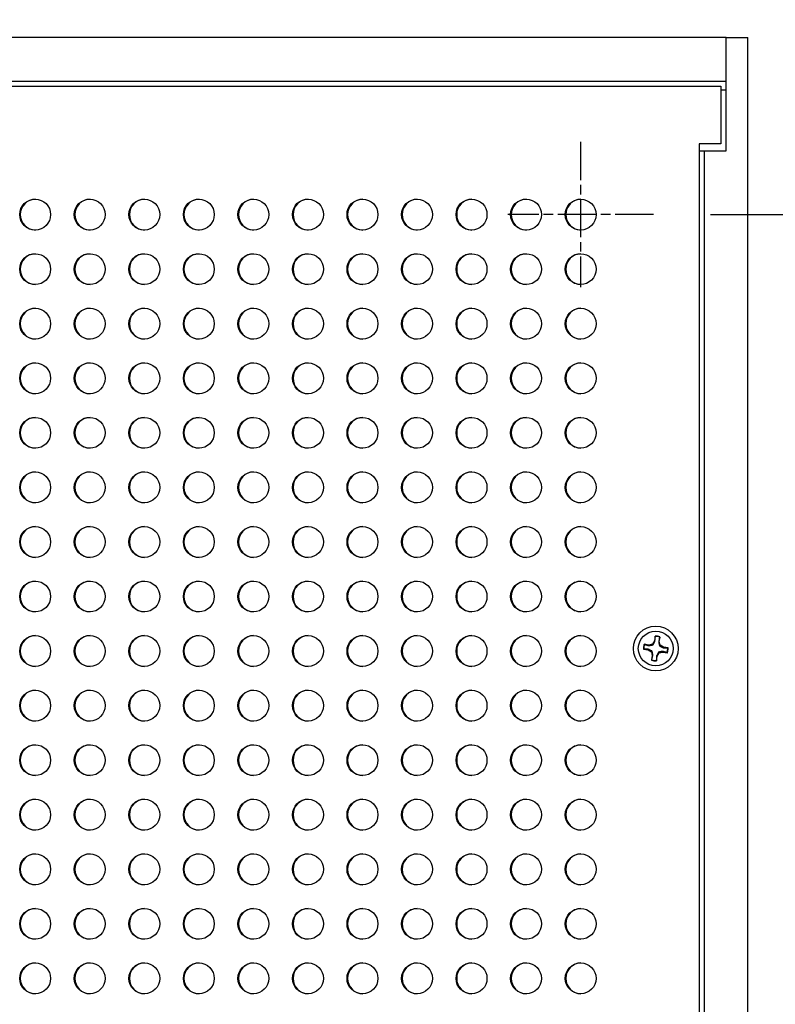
# Model space of a CAD drawing. Header units: millimetres. Extents: x 80 to 2248, y 80 to 1719.
# Tile 15 of 79: x 640 to 750, y 1111 to 1254. Entities that reach past the tile are written whole.
import ezdxf

# ---------------------------------------------------------------- set-up
doc = ezdxf.new("R2010")
doc.units = ezdxf.units.MM
doc.header["$LTSCALE"] = 8.333333
doc.linetypes.add('CHAIN', pattern=[0.7087, 0.4724, -0.0591, 0.1181, -0.0591])
for name, color, linetype, lineweight in [('Center Mark (ANSI)', 7, 'Continuous', 25), ('Dimension (ANSI)', 7, 'Continuous', 25), ('Visible (ANSI)', 7, 'Continuous', 25)]:
    doc.layers.add(name, color=color, linetype=linetype, lineweight=lineweight)
doc.styles.add('Note Text (ANSI)', font='tahoma.ttf')
doc.dimstyles.new('Default - mm (ANSI)', dxfattribs={"dimscale": 8.333333, "dimtxt": 1.75, "dimasz": 1.5, "dimexe": 2, "dimexo": 1, "dimgap": 0.8, "dimtad": 0, "dimtih": 1, "dimtoh": 1, "dimrnd": 1e-08, "dimzin": 0, "dimdsep": 46, "dimtxsty": 'Note Text (ANSI)', "dimblk": 'Filled-2', "dimcen": 0.09, "dimdle": 10, "dimclrd": 256, "dimclre": 256, "dimclrt": 256, "dimadec": 1, "dimazin": 0, "dimtfac": 1.741714, "dimtofl": 0, "dimtmove": 0, "dimatfit": 3, "dimldrblk": 'Filled-1', "dimfxl": 1, "dimtolj": 1, "dimtzin": 0, "dimlwd": -1, "dimlwe": -1, "dimarcsym": 0})

# ---------------------------------------------------------------- blocks, each defined once
blk = doc.blocks.new('Filled-2')
at = {"color": 0}
for p, q in [((0, 0), (-1, 0.167)), ((-1, 0.167), (-1, -0.167)), ((-1, 0), (0, 0)), ((-1, -0.167), (0, 0))]:
    blk.add_line(p, q, dxfattribs=at)
at = {"color": 0, "flags": 128}
blk.add_lwpolyline([(-1, -0.167), (0, 0), (-1, 0.167), (-1, -0.167)], dxfattribs=at)
at = {"color": 0}
blk.add_solid([(-1, -0.167), (0, 0), (-1, 0.167), (-1, -0.167)], dxfattribs=at)
blk = doc.blocks.new('*D10')
at = {"layer": 'Defpoints', "color": 0, "transparency": 16777216}
for p in [(746.22, 1251.4), (884.09, 1251.4), (776.7, 540.22)]:
    blk.add_point(p, dxfattribs=at)
at = {"layer": 'Dimension (ANSI)', "transparency": 16777216}
for p, q in [((754.55, 1251.4), (900.76, 1251.4)), ((884.09, 1238.9), (884.09, 850.11)), ((884.09, 552.72), (884.09, 789.12)), ((785.03, 540.22), (900.76, 540.22))]:
    blk.add_line(p, q, dxfattribs=at)
at = {"layer": 'Dimension (ANSI)', "transparency": 16777216, "xscale": 12.5, "yscale": 12.5, "zscale": 12.5}
for p, rotation in [((884.09, 1251.4), 90), ((884.09, 540.22), 270)]:
    blk.add_blockref('Filled-2', p, dxfattribs=dict(at, rotation=rotation))
at = {"layer": 'Dimension (ANSI)', "transparency": 16777216, "char_height": 14.5833, "attachment_point": 5, "style": 'Note Text (ANSI)'}
for s, insert in [('\\A1; 711.18 mm', (884.09, 833.91)), ('\\A1;[27.999 in]', (884.09, 803.41))]:
    blk.add_mtext(s, dxfattribs=dict(at, insert=insert))
blk = doc.blocks.new('Filled-1')
at = {"color": 0}
for p, q in [((0, 0), (-1, 0.333)), ((-1, 0.333), (-1, -0.333)), ((-1, 0), (0, 0)), ((-1, -0.333), (0, 0))]:
    blk.add_line(p, q, dxfattribs=at)
at = {"color": 0, "flags": 128}
blk.add_lwpolyline([(-1, -0.333), (0, 0), (-1, 0.333), (-1, -0.333)], dxfattribs=at)
at = {"color": 0}
blk.add_solid([(-1, -0.333), (0, 0), (-1, 0.333), (-1, -0.333)], dxfattribs=at)
blk = doc.blocks.new('*D18')
at = {"layer": 'Defpoints', "color": 0, "transparency": 16777216}
for p in [(324.57, 1322.16), (324.57, 1251.4), (746.22, 1251.4)]:
    blk.add_point(p, dxfattribs=at)
at = {"layer": 'Dimension (ANSI)', "transparency": 16777216}
for p, q in [((324.57, 1259.74), (324.57, 1338.82)), ((746.22, 1259.74), (746.22, 1338.82)), ((337.07, 1322.16), (485.34, 1322.16)), ((733.72, 1322.16), (604.47, 1322.16))]:
    blk.add_line(p, q, dxfattribs=at)
at = {"layer": 'Dimension (ANSI)', "transparency": 16777216, "xscale": 12.5, "yscale": 12.5, "zscale": 12.5, "rotation": 180}
blk.add_blockref('Filled-2', (324.57, 1322.16), dxfattribs=at)
at = {"layer": 'Dimension (ANSI)', "transparency": 16777216, "xscale": 12.5, "yscale": 12.5, "zscale": 12.5}
blk.add_blockref('Filled-2', (746.22, 1322.16), dxfattribs=at)
at = {"layer": 'Dimension (ANSI)', "transparency": 16777216, "char_height": 14.5833, "attachment_point": 5, "style": 'Note Text (ANSI)'}
for s, insert in [('\\A1; 421.65 mm', (544.9, 1336.42)), ('\\A1;[16.600 in]', (544.9, 1305.95))]:
    blk.add_mtext(s, dxfattribs=dict(at, insert=insert))
blk = doc.blocks.new('*D24')
at = {"layer": 'Defpoints', "color": 0, "transparency": 16777216}
for p in [(732.46, 1225.65), (814.79, 1225.65), (732.46, 1098.65)]:
    blk.add_point(p, dxfattribs=at)
at = {"layer": 'Dimension (ANSI)', "transparency": 16777216}
for p, q in [((740.8, 1225.65), (831.45, 1225.65)), ((814.79, 1213.15), (814.79, 1192.61)), ((814.79, 1111.15), (814.79, 1131.68)), ((740.8, 1098.65), (831.45, 1098.65))]:
    blk.add_line(p, q, dxfattribs=at)
at = {"layer": 'Dimension (ANSI)', "transparency": 16777216, "xscale": 12.5, "yscale": 12.5, "zscale": 12.5}
for p, rotation in [((814.79, 1225.65), 90), ((814.79, 1098.65), 270)]:
    blk.add_blockref('Filled-2', p, dxfattribs=dict(at, rotation=rotation))
at = {"layer": 'Dimension (ANSI)', "transparency": 16777216, "char_height": 14.5833, "attachment_point": 5, "style": 'Note Text (ANSI)'}
for s, insert in [('\\A1; 127.00 mm', (814.79, 1176.41)), ('\\A1;[5.000 in]', (814.79, 1145.94))]:
    blk.add_mtext(s, dxfattribs=dict(at, insert=insert))

msp = doc.modelspace()

# ---------------------------------------------------------------- linework, layer by layer
at = {"layer": 'Center Mark (ANSI)', "linetype": 'CHAIN', "ltscale": 1.410654}
for p, q in [((721.8834, 1236.2272), (721.8834, 1215.0647)), ((732.4646, 1225.6459), (711.3022, 1225.6459))]:
    msp.add_line(p, q, dxfattribs=at)
at = {"layer": 'Visible (ANSI)'}
for p, q in [((743.0431, 1251.4042), (327.7431, 1251.4042)), ((743.0431, 1251.4042), (746.2181, 1251.4042)), ((743.0431, 1234.9042), (743.0431, 1251.4042)), ((746.2181, 578.3242), (746.2181, 1251.4042)), ((327.7431, 1245.0542), (743.0431, 1245.0542)), ((328.5009, 1244.3149), (742.2923, 1244.3149)), ((742.2923, 1244.3149), (742.2923, 1235.9329)), ((742.2923, 1243.7842), (743.0431, 1243.7842)), ((742.2923, 1235.9329), (739.1173, 1235.9329)), ((739.1173, 1235.9329), (739.1173, 555.6955)), ((739.1173, 1234.9042), (739.8681, 1234.9042)), ((739.8681, 1234.9042), (739.8681, 556.7242)), ((739.8681, 1234.9042), (743.0431, 1234.9042)), ((732.6181, 1163.6142), (732.3428, 1163.1547)), ((732.7206, 1164.3065), (732.6181, 1163.6142)), ((732.6974, 1163.5859), (732.6181, 1163.6142)), ((733.2441, 1163.5049), (733.3283, 1163.5091)), ((733.3283, 1163.5091), (733.4308, 1164.2014)), ((733.4586, 1162.9895), (733.3283, 1163.5091)), ((731.0258, 1162.4167), (731.7181, 1162.3142)), ((731.8233, 1163.0244), (731.131, 1163.1269)), ((731.7465, 1162.3935), (731.7181, 1162.3142)), ((731.7181, 1162.3142), (732.1776, 1162.039)), ((732.3428, 1163.1547), (731.8233, 1163.0244)), ((731.8274, 1162.9403), (731.8233, 1163.0244)), ((732.2858, 1162.1192), (732.1776, 1162.039)), ((732.1776, 1162.039), (732.3079, 1161.5194)), ((732.4231, 1163.0465), (732.3428, 1163.1547)), ((733.0181, 1161.4143), (733.2934, 1161.8738)), ((733.2131, 1161.982), (733.2934, 1161.8738)), ((733.2934, 1161.8738), (733.8129, 1162.004)), ((733.3504, 1162.9092), (733.4586, 1162.9895)), ((733.9181, 1162.7143), (733.4586, 1162.9895)), ((733.8088, 1162.0882), (733.8129, 1162.004)), ((733.8129, 1162.004), (734.5052, 1161.9015)), ((733.8897, 1162.6349), (733.9181, 1162.7143)), ((734.6104, 1162.6118), (733.9181, 1162.7143)), ((732.3079, 1161.5194), (732.2054, 1160.8271)), ((732.3921, 1161.5236), (732.3079, 1161.5194)), ((732.9156, 1160.722), (733.0181, 1161.4143)), ((732.9388, 1161.4426), (733.0181, 1161.4143))]:
    msp.add_line(p, q, dxfattribs=at)
for centre, radius in [((642.5084, 1225.6459), 2.2479), ((650.4459, 1225.6459), 2.2479), ((658.3834, 1225.6459), 2.2479), ((666.3209, 1225.6459), 2.2479), ((674.2584, 1225.6459), 2.2479), ((682.1959, 1225.6459), 2.2479), ((690.1334, 1225.6459), 2.2479), ((698.0709, 1225.6459), 2.2479), ((706.0084, 1225.6459), 2.2479), ((713.9459, 1225.6459), 2.2479), ((721.8834, 1225.6459), 2.2479), ((642.5084, 1217.7084), 2.2479), ((650.4459, 1217.7084), 2.2479), ((658.3834, 1217.7084), 2.2479), ((666.3209, 1217.7084), 2.2479), ((674.2584, 1217.7084), 2.2479), ((682.1959, 1217.7084), 2.2479), ((690.1334, 1217.7084), 2.2479), ((698.0709, 1217.7084), 2.2479), ((706.0084, 1217.7084), 2.2479), ((713.9459, 1217.7084), 2.2479), ((721.8834, 1217.7084), 2.2479), ((642.5084, 1209.7709), 2.2479), ((650.4459, 1209.7709), 2.2479), ((658.3834, 1209.7709), 2.2479), ((666.3209, 1209.7709), 2.2479), ((674.2584, 1209.7709), 2.2479), ((682.1959, 1209.7709), 2.2479), ((690.1334, 1209.7709), 2.2479), ((698.0709, 1209.7709), 2.2479), ((706.0084, 1209.7709), 2.2479), ((713.9459, 1209.7709), 2.2479), ((721.8834, 1209.7709), 2.2479), ((642.5084, 1201.8334), 2.2479), ((650.4459, 1201.8334), 2.2479), ((658.3834, 1201.8334), 2.2479), ((666.3209, 1201.8334), 2.2479), ((674.2584, 1201.8334), 2.2479), ((682.1959, 1201.8334), 2.2479), ((690.1334, 1201.8334), 2.2479), ((698.0709, 1201.8334), 2.2479), ((706.0084, 1201.8334), 2.2479), ((713.9459, 1201.8334), 2.2479), ((721.8834, 1201.8334), 2.2479), ((642.5084, 1193.8959), 2.2479), ((650.4459, 1193.8959), 2.2479), ((658.3834, 1193.8959), 2.2479), ((666.3209, 1193.8959), 2.2479), ((674.2584, 1193.8959), 2.2479), ((682.1959, 1193.8959), 2.2479), ((690.1334, 1193.8959), 2.2479), ((698.0709, 1193.8959), 2.2479), ((706.0084, 1193.8959), 2.2479), ((713.9459, 1193.8959), 2.2479), ((721.8834, 1193.8959), 2.2479), ((642.5084, 1185.9584), 2.2479), ((650.4459, 1185.9584), 2.2479), ((658.3834, 1185.9584), 2.2479), ((666.3209, 1185.9584), 2.2479), ((674.2584, 1185.9584), 2.2479), ((682.1959, 1185.9584), 2.2479), ((690.1334, 1185.9584), 2.2479), ((698.0709, 1185.9584), 2.2479), ((706.0084, 1185.9584), 2.2479), ((713.9459, 1185.9584), 2.2479), ((721.8834, 1185.9584), 2.2479), ((642.5084, 1178.0209), 2.2479), ((650.4459, 1178.0209), 2.2479), ((658.3834, 1178.0209), 2.2479), ((666.3209, 1178.0209), 2.2479), ((674.2584, 1178.0209), 2.2479), ((682.1959, 1178.0209), 2.2479), ((690.1334, 1178.0209), 2.2479), ((698.0709, 1178.0209), 2.2479), ((706.0084, 1178.0209), 2.2479), ((713.9459, 1178.0209), 2.2479), ((721.8834, 1178.0209), 2.2479), ((642.5084, 1170.0834), 2.2479), ((650.4459, 1170.0834), 2.2479), ((658.3834, 1170.0834), 2.2479), ((666.3209, 1170.0834), 2.2479), ((674.2584, 1170.0834), 2.2479), ((682.1959, 1170.0834), 2.2479), ((690.1334, 1170.0834), 2.2479), ((698.0709, 1170.0834), 2.2479), ((706.0084, 1170.0834), 2.2479), ((713.9459, 1170.0834), 2.2479), ((721.8834, 1170.0834), 2.2479), ((732.8181, 1162.5142), 3.2512), ((732.8181, 1162.5142), 2.54), ((642.5084, 1162.1459), 2.2479), ((650.4459, 1162.1459), 2.2479), ((658.3834, 1162.1459), 2.2479), ((666.3209, 1162.1459), 2.2479), ((674.2584, 1162.1459), 2.2479), ((682.1959, 1162.1459), 2.2479), ((690.1334, 1162.1459), 2.2479), ((698.0709, 1162.1459), 2.2479), ((706.0084, 1162.1459), 2.2479), ((713.9459, 1162.1459), 2.2479), ((721.8834, 1162.1459), 2.2479), ((642.5084, 1154.2084), 2.2479), ((650.4459, 1154.2084), 2.2479), ((658.3834, 1154.2084), 2.2479), ((666.3209, 1154.2084), 2.2479), ((674.2584, 1154.2084), 2.2479), ((682.1959, 1154.2084), 2.2479), ((690.1334, 1154.2084), 2.2479), ((698.0709, 1154.2084), 2.2479), ((706.0084, 1154.2084), 2.2479), ((713.9459, 1154.2084), 2.2479), ((721.8834, 1154.2084), 2.2479), ((642.5084, 1146.2709), 2.2479), ((650.4459, 1146.2709), 2.2479), ((658.3834, 1146.2709), 2.2479), ((666.3209, 1146.2709), 2.2479), ((674.2584, 1146.2709), 2.2479), ((682.1959, 1146.2709), 2.2479), ((690.1334, 1146.2709), 2.2479), ((698.0709, 1146.2709), 2.2479), ((706.0084, 1146.2709), 2.2479), ((713.9459, 1146.2709), 2.2479), ((721.8834, 1146.2709), 2.2479), ((642.5084, 1138.3334), 2.2479), ((650.4459, 1138.3334), 2.2479), ((658.3834, 1138.3334), 2.2479), ((666.3209, 1138.3334), 2.2479), ((674.2584, 1138.3334), 2.2479), ((682.1959, 1138.3334), 2.2479), ((690.1334, 1138.3334), 2.2479), ((698.0709, 1138.3334), 2.2479), ((706.0084, 1138.3334), 2.2479), ((713.9459, 1138.3334), 2.2479), ((721.8834, 1138.3334), 2.2479), ((642.5084, 1130.3959), 2.2479), ((650.4459, 1130.3959), 2.2479), ((658.3834, 1130.3959), 2.2479), ((666.3209, 1130.3959), 2.2479), ((674.2584, 1130.3959), 2.2479), ((682.1959, 1130.3959), 2.2479), ((690.1334, 1130.3959), 2.2479), ((698.0709, 1130.3959), 2.2479), ((706.0084, 1130.3959), 2.2479), ((713.9459, 1130.3959), 2.2479), ((721.8834, 1130.3959), 2.2479), ((642.5084, 1122.4584), 2.2479), ((650.4459, 1122.4584), 2.2479), ((658.3834, 1122.4584), 2.2479), ((666.3209, 1122.4584), 2.2479), ((674.2584, 1122.4584), 2.2479), ((682.1959, 1122.4584), 2.2479), ((690.1334, 1122.4584), 2.2479), ((698.0709, 1122.4584), 2.2479), ((706.0084, 1122.4584), 2.2479), ((713.9459, 1122.4584), 2.2479), ((721.8834, 1122.4584), 2.2479), ((642.5084, 1114.5209), 2.2479), ((650.4459, 1114.5209), 2.2479), ((658.3834, 1114.5209), 2.2479), ((666.3209, 1114.5209), 2.2479), ((674.2584, 1114.5209), 2.2479), ((682.1959, 1114.5209), 2.2479), ((690.1334, 1114.5209), 2.2479), ((698.0709, 1114.5209), 2.2479), ((706.0084, 1114.5209), 2.2479), ((713.9459, 1114.5209), 2.2479), ((721.8834, 1114.5209), 2.2479)]:
    msp.add_circle(centre, radius, dxfattribs=at)
for centre, radius, start, end in [((642.5938, 1225.6459), 2.2479, 91.088428, 268.911572), ((650.5313, 1225.6459), 2.2479, 91.088428, 268.911572), ((658.4688, 1225.6459), 2.2479, 91.088428, 268.911572), ((666.4063, 1225.6459), 2.2479, 91.088428, 268.911572), ((674.3438, 1225.6459), 2.2479, 91.088428, 268.911572), ((682.2813, 1225.6459), 2.2479, 91.088428, 268.911572), ((690.2188, 1225.6459), 2.2479, 91.088428, 268.911572), ((698.1563, 1225.6459), 2.2479, 91.088428, 268.911572), ((706.0938, 1225.6459), 2.2479, 91.088428, 268.911572), ((714.0313, 1225.6459), 2.2479, 91.088428, 268.911572), ((721.9688, 1225.6459), 2.2479, 91.088428, 268.911572), ((642.5938, 1217.7084), 2.2479, 91.088428, 268.911572), ((650.5313, 1217.7084), 2.2479, 91.088428, 268.911572), ((658.4688, 1217.7084), 2.2479, 91.088428, 268.911572), ((666.4063, 1217.7084), 2.2479, 91.088428, 268.911572), ((674.3438, 1217.7084), 2.2479, 91.088428, 268.911572), ((682.2813, 1217.7084), 2.2479, 91.088428, 268.911572), ((690.2188, 1217.7084), 2.2479, 91.088428, 268.911572), ((698.1563, 1217.7084), 2.2479, 91.088428, 268.911572), ((706.0938, 1217.7084), 2.2479, 91.088428, 268.911572), ((714.0313, 1217.7084), 2.2479, 91.088428, 268.911572), ((721.9688, 1217.7084), 2.2479, 91.088428, 268.911572), ((642.5938, 1209.7709), 2.2479, 91.088428, 268.911572), ((650.5313, 1209.7709), 2.2479, 91.088428, 268.911572), ((658.4688, 1209.7709), 2.2479, 91.088428, 268.911572), ((666.4063, 1209.7709), 2.2479, 91.088428, 268.911572), ((674.3438, 1209.7709), 2.2479, 91.088428, 268.911572), ((682.2813, 1209.7709), 2.2479, 91.088428, 268.911572), ((690.2188, 1209.7709), 2.2479, 91.088428, 268.911572), ((698.1563, 1209.7709), 2.2479, 91.088428, 268.911572), ((706.0938, 1209.7709), 2.2479, 91.088428, 268.911572), ((714.0313, 1209.7709), 2.2479, 91.088428, 268.911572), ((721.9688, 1209.7709), 2.2479, 91.088428, 268.911572), ((642.5938, 1201.8334), 2.2479, 91.088428, 268.911572), ((650.5313, 1201.8334), 2.2479, 91.088428, 268.911572), ((658.4688, 1201.8334), 2.2479, 91.088428, 268.911572), ((666.4063, 1201.8334), 2.2479, 91.088428, 268.911572), ((674.3438, 1201.8334), 2.2479, 91.088428, 268.911572), ((682.2813, 1201.8334), 2.2479, 91.088428, 268.911572), ((690.2188, 1201.8334), 2.2479, 91.088428, 268.911572), ((698.1563, 1201.8334), 2.2479, 91.088428, 268.911572), ((706.0938, 1201.8334), 2.2479, 91.088428, 268.911572), ((714.0313, 1201.8334), 2.2479, 91.088428, 268.911572), ((721.9688, 1201.8334), 2.2479, 91.088428, 268.911572), ((642.5938, 1193.8959), 2.2479, 91.088428, 268.911572), ((650.5313, 1193.8959), 2.2479, 91.088428, 268.911572), ((658.4688, 1193.8959), 2.2479, 91.088428, 268.911572), ((666.4063, 1193.8959), 2.2479, 91.088428, 268.911572), ((674.3438, 1193.8959), 2.2479, 91.088428, 268.911572), ((682.2813, 1193.8959), 2.2479, 91.088428, 268.911572), ((690.2188, 1193.8959), 2.2479, 91.088428, 268.911572), ((698.1563, 1193.8959), 2.2479, 91.088428, 268.911572), ((706.0938, 1193.8959), 2.2479, 91.088428, 268.911572), ((714.0313, 1193.8959), 2.2479, 91.088428, 268.911572), ((721.9688, 1193.8959), 2.2479, 91.088428, 268.911572), ((642.5938, 1185.9584), 2.2479, 91.088428, 268.911572), ((650.5313, 1185.9584), 2.2479, 91.088428, 268.911572), ((658.4688, 1185.9584), 2.2479, 91.088428, 268.911572), ((666.4063, 1185.9584), 2.2479, 91.088428, 268.911572), ((674.3438, 1185.9584), 2.2479, 91.088428, 268.911572), ((682.2813, 1185.9584), 2.2479, 91.088428, 268.911572), ((690.2188, 1185.9584), 2.2479, 91.088428, 268.911572), ((698.1563, 1185.9584), 2.2479, 91.088428, 268.911572), ((706.0938, 1185.9584), 2.2479, 91.088428, 268.911572), ((714.0313, 1185.9584), 2.2479, 91.088428, 268.911572), ((721.9688, 1185.9584), 2.2479, 91.088428, 268.911572), ((642.5938, 1178.0209), 2.2479, 91.088428, 268.911572), ((650.5313, 1178.0209), 2.2479, 91.088428, 268.911572), ((658.4688, 1178.0209), 2.2479, 91.088428, 268.911572), ((666.4063, 1178.0209), 2.2479, 91.088428, 268.911572), ((674.3438, 1178.0209), 2.2479, 91.088428, 268.911572), ((682.2813, 1178.0209), 2.2479, 91.088428, 268.911572), ((690.2188, 1178.0209), 2.2479, 91.088428, 268.911572), ((698.1563, 1178.0209), 2.2479, 91.088428, 268.911572), ((706.0938, 1178.0209), 2.2479, 91.088428, 268.911572), ((714.0313, 1178.0209), 2.2479, 91.088428, 268.911572), ((721.9688, 1178.0209), 2.2479, 91.088428, 268.911572), ((642.5938, 1170.0834), 2.2479, 91.088428, 268.911572), ((650.5313, 1170.0834), 2.2479, 91.088428, 268.911572), ((658.4688, 1170.0834), 2.2479, 91.088428, 268.911572), ((666.4063, 1170.0834), 2.2479, 91.088428, 268.911572), ((674.3438, 1170.0834), 2.2479, 91.088428, 268.911572), ((682.2813, 1170.0834), 2.2479, 91.088428, 268.911572), ((690.2188, 1170.0834), 2.2479, 91.088428, 268.911572), ((698.1563, 1170.0834), 2.2479, 91.088428, 268.911572), ((706.0938, 1170.0834), 2.2479, 91.088428, 268.911572), ((714.0313, 1170.0834), 2.2479, 91.088428, 268.911572), ((721.9688, 1170.0834), 2.2479, 91.088428, 268.911572), ((642.5938, 1162.1459), 2.2479, 91.088428, 268.911572), ((650.5313, 1162.1459), 2.2479, 91.088428, 268.911572), ((658.4688, 1162.1459), 2.2479, 91.088428, 268.911572), ((666.4063, 1162.1459), 2.2479, 91.088428, 268.911572), ((674.3438, 1162.1459), 2.2479, 91.088428, 268.911572), ((682.2813, 1162.1459), 2.2479, 91.088428, 268.911572), ((690.2188, 1162.1459), 2.2479, 91.088428, 268.911572), ((698.1563, 1162.1459), 2.2479, 91.088428, 268.911572), ((706.0938, 1162.1459), 2.2479, 91.088428, 268.911572), ((714.0313, 1162.1459), 2.2479, 91.088428, 268.911572), ((721.9688, 1162.1459), 2.2479, 91.088428, 268.911572), ((732.8181, 1162.5142), 1.7949, 70.041288, 93.115206), ((732.8181, 1162.5142), 1.7483, 70.238631, 92.917862), ((732.8181, 1162.5142), 1.7949, 160.041288, 183.115206), ((732.8181, 1162.5142), 1.7483, 160.238631, 182.917862), ((732.8181, 1162.5142), 1.7483, 340.238631, 2.917862), ((732.8181, 1162.5142), 1.7949, 340.041288, 3.115206), ((732.8181, 1162.5142), 1.7949, 250.041288, 273.115206), ((732.8181, 1162.5142), 1.7483, 250.238631, 272.917862), ((642.5938, 1154.2084), 2.2479, 91.088428, 268.911572), ((650.5313, 1154.2084), 2.2479, 91.088428, 268.911572), ((658.4688, 1154.2084), 2.2479, 91.088428, 268.911572), ((666.4063, 1154.2084), 2.2479, 91.088428, 268.911572), ((674.3438, 1154.2084), 2.2479, 91.088428, 268.911572), ((682.2813, 1154.2084), 2.2479, 91.088428, 268.911572), ((690.2188, 1154.2084), 2.2479, 91.088428, 268.911572), ((698.1563, 1154.2084), 2.2479, 91.088428, 268.911572), ((706.0938, 1154.2084), 2.2479, 91.088428, 268.911572), ((714.0313, 1154.2084), 2.2479, 91.088428, 268.911572), ((721.9688, 1154.2084), 2.2479, 91.088428, 268.911572), ((642.5938, 1146.2709), 2.2479, 91.088428, 268.911572), ((650.5313, 1146.2709), 2.2479, 91.088428, 268.911572), ((658.4688, 1146.2709), 2.2479, 91.088428, 268.911572), ((666.4063, 1146.2709), 2.2479, 91.088428, 268.911572), ((674.3438, 1146.2709), 2.2479, 91.088428, 268.911572), ((682.2813, 1146.2709), 2.2479, 91.088428, 268.911572), ((690.2188, 1146.2709), 2.2479, 91.088428, 268.911572), ((698.1563, 1146.2709), 2.2479, 91.088428, 268.911572), ((706.0938, 1146.2709), 2.2479, 91.088428, 268.911572), ((714.0313, 1146.2709), 2.2479, 91.088428, 268.911572), ((721.9688, 1146.2709), 2.2479, 91.088428, 268.911572), ((642.5938, 1138.3334), 2.2479, 91.088428, 268.911572), ((650.5313, 1138.3334), 2.2479, 91.088428, 268.911572), ((658.4688, 1138.3334), 2.2479, 91.088428, 268.911572), ((666.4063, 1138.3334), 2.2479, 91.088428, 268.911572), ((674.3438, 1138.3334), 2.2479, 91.088428, 268.911572), ((682.2813, 1138.3334), 2.2479, 91.088428, 268.911572), ((690.2188, 1138.3334), 2.2479, 91.088428, 268.911572), ((698.1563, 1138.3334), 2.2479, 91.088428, 268.911572), ((706.0938, 1138.3334), 2.2479, 91.088428, 268.911572), ((714.0313, 1138.3334), 2.2479, 91.088428, 268.911572), ((721.9688, 1138.3334), 2.2479, 91.088428, 268.911572), ((642.5938, 1130.3959), 2.2479, 91.088428, 268.911572), ((650.5313, 1130.3959), 2.2479, 91.088428, 268.911572), ((658.4688, 1130.3959), 2.2479, 91.088428, 268.911572), ((666.4063, 1130.3959), 2.2479, 91.088428, 268.911572), ((674.3438, 1130.3959), 2.2479, 91.088428, 268.911572), ((682.2813, 1130.3959), 2.2479, 91.088428, 268.911572), ((690.2188, 1130.3959), 2.2479, 91.088428, 268.911572), ((698.1563, 1130.3959), 2.2479, 91.088428, 268.911572), ((706.0938, 1130.3959), 2.2479, 91.088428, 268.911572), ((714.0313, 1130.3959), 2.2479, 91.088428, 268.911572), ((721.9688, 1130.3959), 2.2479, 91.088428, 268.911572), ((642.5938, 1122.4584), 2.2479, 91.088428, 268.911572), ((650.5313, 1122.4584), 2.2479, 91.088428, 268.911572), ((658.4688, 1122.4584), 2.2479, 91.088428, 268.911572), ((666.4063, 1122.4584), 2.2479, 91.088428, 268.911572), ((674.3438, 1122.4584), 2.2479, 91.088428, 268.911572), ((682.2813, 1122.4584), 2.2479, 91.088428, 268.911572), ((690.2188, 1122.4584), 2.2479, 91.088428, 268.911572), ((698.1563, 1122.4584), 2.2479, 91.088428, 268.911572), ((706.0938, 1122.4584), 2.2479, 91.088428, 268.911572), ((714.0313, 1122.4584), 2.2479, 91.088428, 268.911572), ((721.9688, 1122.4584), 2.2479, 91.088428, 268.911572), ((642.5938, 1114.5209), 2.2479, 91.088428, 268.911572), ((650.5313, 1114.5209), 2.2479, 91.088428, 268.911572), ((658.4688, 1114.5209), 2.2479, 91.088428, 268.911572), ((666.4063, 1114.5209), 2.2479, 91.088428, 268.911572), ((674.3438, 1114.5209), 2.2479, 91.088428, 268.911572), ((682.2813, 1114.5209), 2.2479, 91.088428, 268.911572), ((690.2188, 1114.5209), 2.2479, 91.088428, 268.911572), ((698.1563, 1114.5209), 2.2479, 91.088428, 268.911572), ((706.0938, 1114.5209), 2.2479, 91.088428, 268.911572), ((714.0313, 1114.5209), 2.2479, 91.088428, 268.911572), ((721.9688, 1114.5209), 2.2479, 91.088428, 268.911572)]:
    msp.add_arc(centre, radius, start, end, dxfattribs=at)
for points, weights in [([(732.4231, 1163.0465), (732.5305, 1163.2444), (732.6974, 1163.5859)], [2.81776863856, 2.60448024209, 2.07391766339]), ([(732.6974, 1163.5859), (732.7096, 1163.8421), (732.7291, 1164.2603)], [2.37346205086, 1.9683578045, 1.53696783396]), ([(732.7291, 1164.2603), (732.7249, 1164.2831), (732.7206, 1164.3065)], [1.01218915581, 1.01172679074, 1.01110160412]), ([(733.4092, 1164.1596), (733.3067, 1163.7537), (733.2441, 1163.5049)], [1.53696783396, 1.9683578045, 2.37346205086]), ([(733.2441, 1163.5049), (733.3049, 1163.1297), (733.3504, 1162.9092)], [2.07391766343, 2.6044802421, 2.81776863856]), ([(733.4092, 1164.1596), (733.4199, 1164.1802), (733.4308, 1164.2014)], [1.01218915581, 1.01172679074, 1.01110160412]), ([(731.0721, 1162.4252), (731.0492, 1162.421), (731.0258, 1162.4167)], [1.01218915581, 1.01172679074, 1.01110160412]), ([(731.7465, 1162.3935), (731.4902, 1162.4057), (731.0721, 1162.4252)], [2.37346205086, 1.9683578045, 1.53696783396]), ([(731.1728, 1163.1053), (731.1521, 1163.116), (731.131, 1163.1269)], [1.01218915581, 1.01172679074, 1.01110160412]), ([(731.1728, 1163.1053), (731.5786, 1163.0029), (731.8274, 1162.9403)], [1.53696783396, 1.9683578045, 2.37346205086]), ([(732.2858, 1162.1192), (732.088, 1162.2266), (731.7465, 1162.3935)], [2.81776863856, 2.60448024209, 2.07391766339]), ([(731.8274, 1162.9403), (732.2027, 1163.0011), (732.4231, 1163.0465)], [2.07391766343, 2.6044802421, 2.81776863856]), ([(732.3921, 1161.5236), (732.3313, 1161.8988), (732.2858, 1162.1192)], [2.07391766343, 2.6044802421, 2.81776863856]), ([(733.2131, 1161.982), (733.1057, 1161.7841), (732.9388, 1161.4426)], [2.81776863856, 2.6044802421, 2.07391766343]), ([(733.8088, 1162.0882), (733.4336, 1162.0274), (733.2131, 1161.982)], [2.07391766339, 2.60448024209, 2.81776863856]), ([(733.3504, 1162.9092), (733.5482, 1162.8019), (733.8897, 1162.6349)], [2.81776863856, 2.60448024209, 2.07391766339]), ([(734.4634, 1161.9231), (734.0576, 1162.0256), (733.8088, 1162.0882)], [1.53696783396, 1.9683578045, 2.37346205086]), ([(733.8897, 1162.6349), (734.146, 1162.6228), (734.5641, 1162.6032)], [2.37346205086, 1.9683578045, 1.53696783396]), ([(734.4634, 1161.9231), (734.4841, 1161.9125), (734.5052, 1161.9015)], [1.01218915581, 1.01172679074, 1.01110160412]), ([(734.5641, 1162.6032), (734.587, 1162.6075), (734.6104, 1162.6118)], [1.01218915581, 1.01172679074, 1.01110160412]), ([(732.227, 1160.8689), (732.2163, 1160.8483), (732.2054, 1160.8271)], [1.01218915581, 1.01172679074, 1.01110160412]), ([(732.227, 1160.8689), (732.3295, 1161.2747), (732.3921, 1161.5236)], [1.53696783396, 1.9683578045, 2.37346205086]), ([(732.9388, 1161.4426), (732.9266, 1161.1863), (732.9071, 1160.7682)], [2.37346205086, 1.9683578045, 1.53696783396]), ([(732.9071, 1160.7682), (732.9113, 1160.7454), (732.9156, 1160.722)], [1.01218915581, 1.01172679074, 1.01110160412])]:
    msp.add_rational_spline(points, weights, degree=2, dxfattribs=at)

# ---------------------------------------------------------------- dimensions: what is measured, and where the dimension line sits
at = {"layer": 'Dimension (ANSI)'}
for base, p1, p2, angle, text, override, picture, middle in [((324.5681, 1322.1579), (746.2181, 1251.4042), (324.5681, 1251.4042), 180, ' <> mm\\X[16.600 in]', {"dimgap": 0.8, "dimtih": 0, "dimtoh": 0, "dimdec": 2, "dimpost": '', "dimtol": 0, "dimlim": 0, "dimtp": 0, "dimtm": 0, "dimtdec": 2, "dimatfit": 1}, '*D18', (544.9019, 1322.1579)), ((884.0899, 1251.4042), (776.6981, 540.2242), (746.2181, 1251.4042), 90, ' <> mm\\X[27.999 in]', {"dimgap": 0.8, "dimdec": 2, "dimpost": '', "dimtol": 0, "dimlim": 0, "dimtp": 0, "dimtm": 0, "dimtdec": 2, "dimatfit": 1}, '*D10', (884.0899, 819.6142)), ((814.7855, 1225.6459), (732.4646, 1098.6459), (732.4646, 1225.6459), 90, ' <> mm\\X[5.000 in]', {"dimgap": 0.8, "dimdec": 2, "dimpost": '', "dimtol": 0, "dimlim": 0, "dimtp": 0, "dimtm": 0, "dimtdec": 2, "dimatfit": 1}, '*D24', (814.7855, 1162.1459))]:
    dim = msp.add_linear_dim(base=base, p1=p1, p2=p2, angle=angle, text=text, dimstyle='Default - mm (ANSI)', override=override, dxfattribs=at)
    dim.commit()
    dim.dimension.update_dxf_attribs({"geometry": picture, "text_midpoint": middle, "dimtype": 160})

doc.saveas('drawing.dxf')
